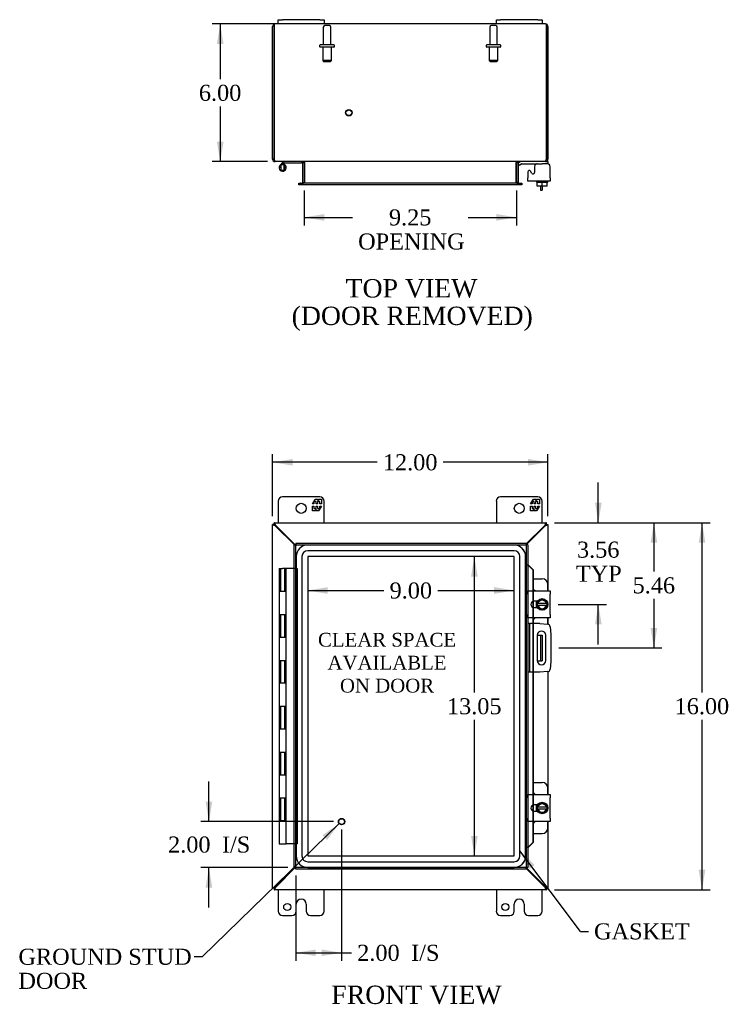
# Model space of a CAD drawing. Header units: inches. Extents: x 5 to 118, y 3 to 78.
# Tile 3 of 6: x 22 to 53, y 26 to 69. Entities that reach past the tile are written whole.
import ezdxf
from ezdxf.enums import TextEntityAlignment as Align
from ezdxf.lldxf.tags import DXFTag

# ---------------------------------------------------------------- set-up
doc = ezdxf.new("R2010")
doc.units = ezdxf.units.IN
doc.header["$MEASUREMENT"] = 0
for name, color, linetype in [('COM40153-1', 7, 'CONTINUOUS'), ('COM40153-2', 7, 'CONTINUOUS'), ('COM42667', 7, 'CONTINUOUS'), ('COM42780', 7, 'CONTINUOUS'), ('COM48423', 7, 'CONTINUOUS'), ('COM70219', 7, 'CONTINUOUS'), ('COM71780-2', 7, 'CONTINUOUS'), ('DEFAULT', 7, 'CONTINUOUS'), ('FET07710', 7, 'CONTINUOUS'), ('HNG10610-12B', 7, 'CONTINUOUS'), ('HNG10620-12C', 7, 'CONTINUOUS'), ('HNG10620-12P', 7, 'CONTINUOUS'), ('SCC19011', 7, 'CONTINUOUS'), ('SPR20265', 7, 'CONTINUOUS'), ('STD21878', 7, 'CONTINUOUS'), ('STD26094', 7, 'CONTINUOUS'), ('WAF25035', 7, 'CONTINUOUS')]:
    doc.layers.add(name, color=color, linetype=linetype)
doc.styles.add('SEACAD_TIMES_NEW_ROMAN', font='times.ttf')
tags = doc.linetypes.add('HIDDEN2', pattern=[0.1875, 0.125, -0.0625]).pattern_tags.tags
tags[6:7] = [DXFTag(74, 4), DXFTag(75, 0), DXFTag(340, '0'), DXFTag(46, 0.0), DXFTag(50, 0.0), DXFTag(44, 0.0), DXFTag(45, 0.0)]
tags[4:5] = [DXFTag(74, 4), DXFTag(75, 0), DXFTag(340, '0'), DXFTag(46, 0.0), DXFTag(50, 0.0), DXFTag(44, 0.0), DXFTag(45, 0.0)]

# ---------------------------------------------------------------- blocks, each defined once
blk = doc.blocks.new('SEANNOT_GROUP1')
at = {"layer": 'DEFAULT', "linetype": 'Continuous'}
blk.add_hatch(color=136, dxfattribs=at).paths.add_polyline_path([(35.647, 33.295), (36.172, 34.01), (35.444, 33.504)])
at = {"layer": 'DEFAULT', "color": 136, "linetype": 'Continuous'}
blk.add_line((30.209, 28.208), (29.859, 28.208), dxfattribs=at)
blk.add_lwpolyline([(30.209, 28.208), (36.172, 34.01)], dxfattribs=at)
at = {"layer": 'DEFAULT', "color": 136, "linetype": 'Continuous', "style": 'SEACAD_TIMES_NEW_ROMAN'}
for s, p in [('GROUND STUD', (22.199, 28.558)), ('DOOR', (22.199, 27.508))]:
    blk.add_text(s, height=0.7, dxfattribs=at).set_placement(p, align=Align.TOP_LEFT)
blk = doc.blocks.new('SEANNOT_GROUP3')
at = {"layer": 'DEFAULT', "linetype": 'Continuous'}
blk.add_hatch(color=136, dxfattribs=at).paths.add_polyline_path([(44.691, 32.208), (44.049, 32.82), (44.458, 32.033)])
at = {"layer": 'DEFAULT', "color": 136, "linetype": 'Continuous'}
blk.add_line((46.684, 29.314), (47.034, 29.314), dxfattribs=at)
blk.add_lwpolyline([(46.684, 29.314), (44.049, 32.82)], dxfattribs=at)
at = {"layer": 'DEFAULT', "color": 136, "linetype": 'Continuous', "style": 'SEACAD_TIMES_NEW_ROMAN'}
blk.add_text('GASKET', height=0.7, dxfattribs=at).set_placement((47.279, 29.664), align=Align.TOP_LEFT)
blk = doc.blocks.new('GDIMGGROUP')
at = {"layer": 'DEFAULT', "linetype": 'Continuous'}
for points in [[(34.148, 49.906), (33.273, 49.76), (34.148, 49.615)], [(44.398, 49.906), (44.398, 49.615), (45.273, 49.76)]]:
    blk.add_hatch(color=136, dxfattribs=at).paths.add_polyline_path(points)
at = {"layer": 'DEFAULT', "color": 136, "linetype": 'Continuous'}
for p, q in [((33.273, 47.406), (33.273, 50.11)), ((45.273, 47.406), (45.273, 50.11)), ((37.834, 49.76), (33.273, 49.76)), ((45.273, 49.76), (40.712, 49.76))]:
    blk.add_line(p, q, dxfattribs=at)
at = {"layer": 'DEFAULT', "color": 136, "linetype": 'Continuous', "style": 'SEACAD_TIMES_NEW_ROMAN'}
blk.add_text('12.00', height=0.7, dxfattribs=at).set_placement((38.079, 50.11), align=Align.TOP_LEFT)
blk = doc.blocks.new('GDIMGGROUP1')
at = {"layer": 'DEFAULT', "linetype": 'Continuous'}
for points in [[(52.131, 46.253), (51.985, 47.128), (51.839, 46.253)], [(52.131, 32.003), (51.839, 32.003), (51.985, 31.128)]]:
    blk.add_hatch(color=136, dxfattribs=at).paths.add_polyline_path(points)
at = {"layer": 'DEFAULT', "color": 136, "linetype": 'Continuous'}
for p, q in [((45.551, 47.128), (52.335, 47.128)), ((51.985, 39.723), (51.985, 47.128)), ((51.985, 31.128), (51.985, 38.533)), ((45.551, 31.128), (52.335, 31.128))]:
    blk.add_line(p, q, dxfattribs=at)
at = {"layer": 'DEFAULT', "color": 136, "linetype": 'Continuous', "style": 'SEACAD_TIMES_NEW_ROMAN'}
blk.add_text('16.00', height=0.7, dxfattribs=at).set_placement((50.791, 39.478), align=Align.TOP_LEFT)
blk = doc.blocks.new('GDIMGGROUP4')
at = {"layer": 'DEFAULT', "linetype": 'Continuous'}
for points in [[(30.846, 67.99), (31.137, 67.99), (30.991, 68.865)], [(30.846, 63.74), (30.991, 62.865), (31.137, 63.74)]]:
    blk.add_hatch(color=136, dxfattribs=at).paths.add_polyline_path(points)
at = {"layer": 'DEFAULT', "color": 136, "linetype": 'Continuous'}
for p, q in [((34.173, 68.865), (30.641, 68.865)), ((30.991, 68.865), (30.991, 66.46)), ((30.991, 65.27), (30.991, 62.865)), ((33.057, 62.865), (30.641, 62.865))]:
    blk.add_line(p, q, dxfattribs=at)
at = {"layer": 'DEFAULT', "color": 136, "linetype": 'Continuous', "style": 'SEACAD_TIMES_NEW_ROMAN'}
blk.add_text('6.00', height=0.7, dxfattribs=at).set_placement((30.062, 66.215), align=Align.TOP_LEFT)
blk = doc.blocks.new('GDIMGGROUP6')
at = {"layer": 'DEFAULT', "linetype": 'Continuous'}
for points in [[(30.354, 34.973), (30.5, 34.098), (30.646, 34.973)], [(30.354, 31.223), (30.646, 31.223), (30.5, 32.098)]]:
    blk.add_hatch(color=136, dxfattribs=at).paths.add_polyline_path(points)
at = {"layer": 'DEFAULT', "color": 136, "linetype": 'Continuous'}
for p, q in [((30.5, 34.098), (30.5, 35.848)), ((35.932, 34.098), (30.15, 34.098)), ((33.932, 32.098), (30.15, 32.098)), ((30.5, 30.348), (30.5, 32.098))]:
    blk.add_line(p, q, dxfattribs=at)
at = {"layer": 'DEFAULT', "color": 136, "linetype": 'Continuous', "style": 'SEACAD_TIMES_NEW_ROMAN'}
for s, p in [('I/S', (31.068, 33.448)), ('2.00', (28.72, 33.448))]:
    blk.add_text(s, height=0.7, dxfattribs=at).set_placement(p, align=Align.TOP_LEFT)
blk = doc.blocks.new('GDIMGGROUP7')
at = {"layer": 'DEFAULT', "linetype": 'Continuous'}
for points in [[(35.157, 28.235), (35.157, 28.526), (34.282, 28.38)], [(35.407, 28.235), (36.282, 28.38), (35.407, 28.526)]]:
    blk.add_hatch(color=136, dxfattribs=at).paths.add_polyline_path(points)
at = {"layer": 'DEFAULT', "color": 136, "linetype": 'Continuous'}
for p, q in [((36.282, 33.748), (36.282, 28.03)), ((34.282, 31.748), (34.282, 28.03)), ((34.282, 28.38), (36.716, 28.38))]:
    blk.add_line(p, q, dxfattribs=at)
at = {"layer": 'DEFAULT', "color": 136, "linetype": 'Continuous', "style": 'SEACAD_TIMES_NEW_ROMAN'}
for s, p in [('I/S', (39.309, 28.73)), ('2.00', (36.961, 28.73))]:
    blk.add_text(s, height=0.7, dxfattribs=at).set_placement(p, align=Align.TOP_LEFT)
blk = doc.blocks.new('GDIMGGROUP19')
at = {"layer": 'DEFAULT', "linetype": 'Continuous'}
for points in [[(35.523, 60.289), (35.523, 60.58), (34.648, 60.435)], [(43.023, 60.289), (43.898, 60.435), (43.023, 60.58)]]:
    blk.add_hatch(color=136, dxfattribs=at).paths.add_polyline_path(points)
at = {"layer": 'DEFAULT', "color": 136, "linetype": 'Continuous'}
for p, q in [((34.648, 61.61), (34.648, 60.085)), ((43.898, 61.61), (43.898, 60.085)), ((34.648, 60.435), (36.755, 60.435)), ((41.79, 60.435), (43.898, 60.435))]:
    blk.add_line(p, q, dxfattribs=at)
at = {"layer": 'DEFAULT', "color": 136, "linetype": 'Continuous', "style": 'SEACAD_TIMES_NEW_ROMAN'}
for s, p in [('9.25', (38.344, 60.785)), ('OPENING', (37, 59.735))]:
    blk.add_text(s, height=0.7, dxfattribs=at).set_placement(p, align=Align.TOP_LEFT)
blk = doc.blocks.new('GDIMGGROUP21')
at = {"layer": 'DEFAULT', "linetype": 'Continuous'}
for points in [[(47.612, 48.003), (47.32, 48.003), (47.466, 47.128)], [(47.612, 42.691), (47.466, 43.566), (47.32, 42.691)]]:
    blk.add_hatch(color=136, dxfattribs=at).paths.add_polyline_path(points)
at = {"layer": 'DEFAULT', "color": 136, "linetype": 'Continuous'}
for p, q in [((47.466, 47.128), (47.466, 48.878)), ((45.551, 47.128), (47.816, 47.128)), ((45.719, 43.566), (47.816, 43.566)), ((47.466, 41.816), (47.466, 43.566))]:
    blk.add_line(p, q, dxfattribs=at)
at = {"layer": 'DEFAULT', "color": 136, "linetype": 'Continuous', "style": 'SEACAD_TIMES_NEW_ROMAN'}
for s, p in [('3.56', (46.537, 46.303)), ('TYP', (46.488, 45.253))]:
    blk.add_text(s, height=0.7, dxfattribs=at).set_placement(p, align=Align.TOP_LEFT)
blk = doc.blocks.new('GDIMGGROUP22')
at = {"layer": 'DEFAULT', "linetype": 'Continuous'}
for points in [[(50.034, 46.253), (49.888, 47.128), (49.742, 46.253)], [(50.034, 42.543), (49.742, 42.543), (49.888, 41.668)]]:
    blk.add_hatch(color=136, dxfattribs=at).paths.add_polyline_path(points)
at = {"layer": 'DEFAULT', "color": 136, "linetype": 'Continuous'}
for p, q in [((45.551, 47.128), (50.238, 47.128)), ((49.888, 47.128), (49.888, 44.993)), ((49.888, 43.803), (49.888, 41.668)), ((45.748, 41.668), (50.238, 41.668))]:
    blk.add_line(p, q, dxfattribs=at)
at = {"layer": 'DEFAULT', "color": 136, "linetype": 'Continuous', "style": 'SEACAD_TIMES_NEW_ROMAN'}
blk.add_text('5.46', height=0.7, dxfattribs=at).set_placement((48.959, 44.748), align=Align.TOP_LEFT)
blk = doc.blocks.new('GDIMGGROUP24')
at = {"layer": 'DEFAULT', "linetype": 'Continuous'}
for points in [[(35.677, 44.318), (34.802, 44.172), (35.677, 44.026)], [(42.925, 44.318), (42.925, 44.026), (43.8, 44.172)]]:
    blk.add_hatch(color=136, dxfattribs=at).paths.add_polyline_path(points)
at = {"layer": 'DEFAULT', "color": 136, "linetype": 'Continuous'}
for p, q in [((34.802, 44.172), (38.127, 44.172)), ((40.475, 44.172), (43.8, 44.172))]:
    blk.add_line(p, q, dxfattribs=at)
at = {"layer": 'DEFAULT', "color": 136, "linetype": 'Continuous', "style": 'SEACAD_TIMES_NEW_ROMAN'}
blk.add_text('9.00', height=0.7, dxfattribs=at).set_placement((38.372, 44.522), align=Align.TOP_LEFT)
blk = doc.blocks.new('GDIMGGROUP25')
at = {"layer": 'DEFAULT', "linetype": 'Continuous'}
for points in [[(42.211, 44.78), (42.065, 45.655), (41.919, 44.78)], [(42.211, 33.476), (41.919, 33.476), (42.065, 32.601)]]:
    blk.add_hatch(color=136, dxfattribs=at).paths.add_polyline_path(points)
at = {"layer": 'DEFAULT', "color": 136, "linetype": 'Continuous'}
for p, q in [((42.065, 39.723), (42.065, 45.655)), ((42.065, 32.601), (42.065, 38.533))]:
    blk.add_line(p, q, dxfattribs=at)
at = {"layer": 'DEFAULT', "color": 136, "linetype": 'Continuous', "style": 'SEACAD_TIMES_NEW_ROMAN'}
blk.add_text('13.05', height=0.7, dxfattribs=at).set_placement((40.871, 39.478), align=Align.TOP_LEFT)

msp = doc.modelspace()

# ---------------------------------------------------------------- linework, layer by layer
at = {"layer": 'COM40153-1', "color": 7, "linetype": 'Continuous'}
for p, q in [((44.951, 61.793), (44.951, 61.615)), ((44.951, 61.615), (45.023, 61.615)), ((45.023, 61.793), (45.023, 61.615)), ((44.805, 42.231), (44.915, 42.231)), ((44.915, 42.231), (44.951, 42.231)), ((44.951, 42.231), (45.023, 42.231)), ((44.951, 42.231), (44.951, 41.106)), ((45.023, 42.231), (45.023, 41.106)), ((44.805, 41.106), (44.915, 41.106)), ((44.951, 41.106), (44.915, 41.106)), ((44.951, 41.106), (45.023, 41.106))]:
    msp.add_line(p, q, dxfattribs=at)
at = {"layer": 'COM40153-2', "color": 7, "linetype": 'Continuous'}
for p, q in [((44.47, 42.731), (44.398, 42.731)), ((44.47, 42.731), (44.47, 40.606)), ((44.47, 42.731), (44.506, 42.731)), ((44.921, 42.731), (44.506, 42.731)), ((44.921, 42.731), (45.255, 42.701)), ((45.369, 42.588), (45.398, 42.254)), ((44.804, 42.218), (44.804, 41.118)), ((45.179, 41.118), (45.179, 42.218)), ((45.398, 42.254), (45.398, 41.083)), ((45.398, 41.083), (45.369, 40.748)), ((44.47, 40.606), (44.398, 40.606)), ((44.506, 40.606), (44.47, 40.606)), ((44.921, 40.606), (44.506, 40.606)), ((45.255, 40.635), (44.921, 40.606))]:
    msp.add_line(p, q, dxfattribs=at)
for centre, radius, start, end in [((45.244, 42.577), 0.125, 5, 85), ((44.992, 42.218), 0.188, 0, 180), ((44.992, 41.118), 0.188, 180, 0), ((45.244, 40.759), 0.125, 275, 355)]:
    msp.add_arc(centre, radius, start, end, dxfattribs=at)
at = {"layer": 'COM42667', "color": 7, "linetype": 'Continuous'}
for p, q in [((44.399, 62.418), (44.399, 62.162)), ((44.572, 62.353), (44.509, 62.45)), ((44.683, 62.645), (44.683, 62.385)), ((45.369, 62.162), (45.369, 62.645)), ((44.399, 62.019), (44.399, 62.162)), ((45.369, 62.019), (44.399, 62.019)), ((45.369, 62.162), (45.369, 62.019)), ((44.399, 44.012), (44.399, 44.155)), ((44.399, 44.155), (45.369, 44.155)), ((44.399, 44.012), (44.399, 43.12)), ((45.369, 44.155), (45.369, 44.012)), ((45.369, 43.12), (45.369, 44.012)), ((44.813, 43.707), (44.673, 43.707)), ((44.673, 43.426), (44.813, 43.426)), ((44.399, 42.977), (44.399, 43.12)), ((45.369, 42.977), (44.399, 42.977)), ((45.369, 43.12), (45.369, 42.977)), ((44.399, 35.136), (44.399, 35.279)), ((44.399, 35.279), (45.369, 35.279)), ((45.369, 35.279), (45.369, 35.136)), ((44.399, 35.136), (44.399, 34.244)), ((44.813, 34.831), (44.673, 34.831)), ((45.369, 34.244), (45.369, 35.136)), ((44.673, 34.55), (44.813, 34.55)), ((44.399, 34.101), (44.399, 34.244)), ((45.369, 34.101), (44.399, 34.101)), ((45.369, 34.244), (45.369, 34.101))]:
    msp.add_line(p, q, dxfattribs=at)
for centre, radius, start, end in [((44.808, 62.645), 0.125, 90, 180), ((45.244, 62.645), 0.125, 0, 90), ((44.459, 62.418), 0.06, 32.8455, 180), ((44.623, 62.385), 0.06, 212.8455, 0), ((44.673, 43.566), 0.141, 90, 270), ((44.673, 34.69), 0.141, 90, 270)]:
    msp.add_arc(centre, radius, start, end, dxfattribs=at)
at = {"layer": 'COM42780', "color": 7, "linetype": 'Continuous'}
for p, q in [((43.97, 62.773), (44.02, 62.823)), ((43.97, 62.773), (44.037, 62.705)), ((44.037, 62.705), (44.088, 62.756)), ((44.121, 62.77), (45.02, 62.77)), ((45.27, 62.77), (45.02, 62.77)), ((45.165, 62.865), (45.27, 62.865)), ((45.27, 62.865), (45.27, 62.77)), ((45.27, 62.767), (45.27, 62.77)), ((44.623, 44.681), (45.02, 44.681)), ((45.27, 44.155), (45.27, 44.431)), ((44.77, 43.635), (44.77, 43.707)), ((44.77, 43.426), (44.77, 43.497)), ((45.27, 42.701), (45.27, 42.977)), ((44.623, 35.805), (45.02, 35.805)), ((45.27, 35.279), (45.27, 35.555)), ((44.77, 34.759), (44.77, 34.831)), ((44.77, 34.55), (44.77, 34.621)), ((45.27, 33.825), (45.27, 34.101)), ((44.623, 33.575), (45.02, 33.575))]:
    msp.add_line(p, q, dxfattribs=at)
for centre, radius, start, end in [((44.121, 62.722), 0.143, 90, 135), ((44.121, 62.722), 0.048, 90, 135), ((45.02, 44.431), 0.25, 0, 90), ((44.52, 43.994), 0.25, 39.9324, 65.6695), ((44.52, 43.138), 0.25, 294.3305, 320.0676), ((45.02, 35.555), 0.25, 0, 90), ((44.52, 35.118), 0.25, 39.9324, 65.6695), ((44.52, 34.262), 0.25, 294.3305, 320.0676), ((45.02, 33.825), 0.25, 270, 0)]:
    msp.add_arc(centre, radius, start, end, dxfattribs=at)
msp.add_open_spline([(44.767, 62.762), (44.766, 62.764), (44.766, 62.765), (44.764, 62.769), (44.763, 62.77), (44.761, 62.77)], degree=3, knots=[0.6179659, 0.6179659, 0.6179659, 0.6179659, 0.75, 0.75, 1, 1, 1, 1], dxfattribs=at)
at = {"layer": 'COM48423', "color": 7, "linetype": 'Continuous'}
for p, q in [((33.273, 62.973), (33.273, 68.757)), ((33.345, 68.757), (33.345, 68.859)), ((33.345, 68.859), (33.345, 68.757)), ((33.345, 68.757), (33.345, 62.973)), ((33.345, 62.973), (33.345, 68.757)), ((33.523, 68.865), (33.381, 68.865)), ((43.023, 68.865), (35.523, 68.865)), ((45.165, 68.865), (45.023, 68.865)), ((45.201, 68.757), (45.201, 68.859)), ((45.201, 68.859), (45.201, 68.757)), ((45.201, 62.973), (45.201, 68.757)), ((45.201, 68.757), (45.201, 62.973)), ((45.273, 68.757), (45.273, 62.973)), ((33.345, 62.973), (33.273, 62.973)), ((33.381, 62.889), (33.381, 62.865)), ((33.405, 62.865), (33.381, 62.865)), ((45.139, 62.865), (33.407, 62.865)), ((34.576, 62.829), (34.576, 61.96)), ((34.576, 62.829), (34.648, 62.829)), ((34.648, 62.829), (34.648, 61.96)), ((34.661, 62.829), (34.661, 61.96)), ((43.885, 61.96), (43.885, 62.829)), ((43.97, 62.829), (43.898, 62.829)), ((43.898, 62.829), (43.898, 61.96)), ((43.97, 62.829), (43.97, 61.96)), ((45.165, 62.865), (45.141, 62.865)), ((45.165, 62.889), (45.165, 62.865)), ((45.201, 62.973), (45.273, 62.973)), ((34.418, 61.852), (34.418, 61.924)), ((34.418, 61.924), (34.494, 61.924)), ((34.494, 61.852), (34.418, 61.852)), ((34.502, 61.924), (34.494, 61.924)), ((34.502, 61.852), (34.494, 61.852)), ((34.502, 61.924), (34.547, 61.924)), ((34.502, 61.924), (34.502, 61.852)), ((34.547, 61.852), (34.502, 61.852)), ((43.999, 61.924), (34.547, 61.924)), ((43.999, 61.852), (34.547, 61.852)), ((34.576, 61.96), (34.648, 61.96)), ((43.97, 61.96), (43.898, 61.96)), ((43.999, 61.924), (44.044, 61.924)), ((44.044, 61.852), (43.999, 61.852)), ((44.044, 61.924), (44.052, 61.924)), ((44.044, 61.852), (44.044, 61.924)), ((44.044, 61.852), (44.052, 61.852)), ((44.052, 61.924), (44.128, 61.924)), ((44.128, 61.852), (44.052, 61.852)), ((44.128, 61.924), (44.128, 61.852)), ((33.345, 47.056), (33.273, 47.056)), ((33.273, 31.2), (33.273, 47.056)), ((33.345, 47.128), (45.201, 47.128)), ((33.345, 47.056), (33.345, 47.128)), ((33.345, 47.056), (33.381, 47.02)), ((33.345, 47.056), (33.381, 47.02)), ((33.405, 46.978), (33.381, 46.994)), ((34.225, 46.158), (33.405, 46.978)), ((33.423, 46.996), (33.407, 47.02)), ((34.261, 46.158), (33.423, 46.996)), ((45.123, 46.996), (44.326, 46.199)), ((45.141, 46.978), (44.326, 46.163)), ((45.139, 47.02), (45.123, 46.996)), ((45.165, 46.994), (45.141, 46.978)), ((45.201, 47.056), (45.165, 47.02)), ((45.201, 47.056), (45.165, 47.02)), ((45.201, 47.056), (45.201, 47.128)), ((45.201, 47.056), (45.273, 47.056)), ((45.273, 47.056), (45.273, 44.155)), ((45.273, 42.977), (45.273, 42.698)), ((45.273, 40.638), (45.273, 35.279)), ((45.273, 34.101), (45.273, 31.2)), ((33.405, 31.278), (34.225, 32.098)), ((33.423, 31.26), (34.261, 32.098)), ((44.326, 32.093), (45.141, 31.278)), ((44.326, 32.057), (45.123, 31.26)), ((33.345, 31.2), (33.273, 31.2)), ((33.345, 31.2), (33.381, 31.236)), ((33.345, 31.2), (33.381, 31.236)), ((33.345, 31.2), (33.345, 31.128)), ((45.201, 31.128), (33.345, 31.128)), ((33.381, 31.262), (33.405, 31.278)), ((33.407, 31.236), (33.423, 31.26)), ((45.123, 31.26), (45.139, 31.236)), ((45.141, 31.278), (45.165, 31.262)), ((45.201, 31.2), (45.165, 31.236)), ((45.201, 31.2), (45.165, 31.236)), ((45.201, 31.2), (45.273, 31.2)), ((45.201, 31.2), (45.201, 31.128))]:
    msp.add_line(p, q, dxfattribs=at)
for centre, radius, start, end in [((33.381, 68.757), 0.108, 109.4712, 180), ((33.381, 68.757), 0.108, 90, 109.4712), ((45.165, 68.757), 0.108, 70.5288, 90), ((45.165, 68.757), 0.108, 0, 70.5288), ((33.381, 62.973), 0.108, 180, 270), ((33.381, 62.973), 0.036, 180, 218.7233), ((34.54, 62.829), 0.036, 0, 90), ((34.54, 62.829), 0.108, 0, 10.3965), ((44.006, 62.829), 0.108, 169.6031, 180), ((44.006, 62.829), 0.036, 90, 180), ((45.165, 62.973), 0.108, 270, 0), ((45.165, 62.973), 0.036, 321.2767, 0), ((34.54, 61.96), 0.036, 270, 0), ((34.54, 61.96), 0.108, 349.6015, 0), ((44.006, 61.96), 0.108, 180, 190.3994), ((44.006, 61.96), 0.036, 180, 270)]:
    msp.add_arc(centre, radius, start, end, dxfattribs=at)
for centre, start_param, end_param in [((33.381, 68.757), 3.141593, 3.48143), ((45.165, 68.757), 2.801756, 3.141593)]:
    msp.add_ellipse(centre, major_axis=(0, -0.108), ratio=0.997813, start_param=start_param, end_param=end_param, dxfattribs=at)
for points, knots in [([(33.407, 62.865), (33.402, 62.865), (33.396, 62.868), (33.386, 62.878), (33.381, 62.886), (33.371, 62.906), (33.366, 62.918), (33.355, 62.945), (33.35, 62.959), (33.345, 62.973)], [0, 0, 0, 0, 0.25, 0.25, 0.5, 0.5, 0.75, 0.75, 1, 1, 1, 1]), ([(34.661, 62.829), (34.661, 62.831), (34.661, 62.832), (34.659, 62.836), (34.658, 62.838), (34.654, 62.842), (34.65, 62.845), (34.642, 62.85), (34.638, 62.852), (34.629, 62.855), (34.624, 62.857), (34.609, 62.86), (34.599, 62.862), (34.579, 62.864), (34.568, 62.865), (34.558, 62.865)], [0, 0, 0, 0, 0.0625, 0.0625, 0.125, 0.125, 0.25, 0.25, 0.375, 0.375, 0.5, 0.5, 0.75, 0.75, 1, 1, 1, 1]), ([(43.988, 62.865), (43.978, 62.865), (43.967, 62.864), (43.947, 62.862), (43.937, 62.86), (43.922, 62.857), (43.917, 62.855), (43.908, 62.852), (43.904, 62.85), (43.895, 62.845), (43.892, 62.842), (43.888, 62.838), (43.887, 62.836), (43.885, 62.832), (43.885, 62.831), (43.885, 62.829)], [0, 0, 0, 0, 0.25, 0.25, 0.5, 0.5, 0.625, 0.625, 0.75, 0.75, 0.875, 0.875, 0.9375, 0.9375, 1, 1, 1, 1]), ([(45.201, 62.973), (45.196, 62.959), (45.191, 62.945), (45.18, 62.918), (45.175, 62.906), (45.165, 62.886), (45.16, 62.878), (45.149, 62.868), (45.144, 62.865), (45.139, 62.865)], [0, 0, 0, 0, 0.25, 0.25, 0.5, 0.5, 0.75, 0.75, 1, 1, 1, 1]), ([(34.558, 61.924), (34.568, 61.924), (34.579, 61.924), (34.599, 61.927), (34.609, 61.928), (34.624, 61.932), (34.629, 61.933), (34.638, 61.937), (34.642, 61.939), (34.65, 61.943), (34.654, 61.946), (34.658, 61.951), (34.659, 61.953), (34.661, 61.956), (34.661, 61.958), (34.661, 61.96)], [0, 0, 0, 0, 0.25, 0.25, 0.5, 0.5, 0.625, 0.625, 0.75, 0.75, 0.875, 0.875, 0.9375, 0.9375, 1, 1, 1, 1]), ([(43.885, 61.96), (43.885, 61.958), (43.885, 61.956), (43.887, 61.953), (43.888, 61.951), (43.892, 61.946), (43.895, 61.943), (43.904, 61.939), (43.908, 61.937), (43.917, 61.933), (43.922, 61.932), (43.937, 61.928), (43.947, 61.927), (43.967, 61.924), (43.978, 61.924), (43.988, 61.924)], [0, 0, 0, 0, 0.0625, 0.0625, 0.125, 0.125, 0.25, 0.25, 0.375, 0.375, 0.5, 0.5, 0.75, 0.75, 1, 1, 1, 1]), ([(33.381, 46.994), (33.367, 46.999), (33.353, 47.005), (33.327, 47.015), (33.315, 47.02), (33.295, 47.03), (33.287, 47.035), (33.276, 47.046), (33.273, 47.051), (33.273, 47.056)], [0, 0, 0, 0, 0.25, 0.25, 0.5, 0.5, 0.75, 0.75, 1, 1, 1, 1]), ([(33.407, 47.02), (33.402, 47.034), (33.396, 47.048), (33.386, 47.074), (33.381, 47.086), (33.371, 47.106), (33.366, 47.114), (33.355, 47.125), (33.35, 47.128), (33.345, 47.128)], [0, 0, 0, 0, 0.25, 0.25, 0.5, 0.5, 0.75, 0.75, 1, 1, 1, 1]), ([(33.407, 47.02), (33.396, 47.029), (33.386, 47.039), (33.366, 47.052), (33.355, 47.056), (33.345, 47.056)], [0, 0, 0, 0, 0.5, 0.5, 1, 1, 1, 1]), ([(33.381, 46.994), (33.376, 46.999), (33.372, 47.005), (33.363, 47.015), (33.359, 47.02), (33.352, 47.03), (33.35, 47.035), (33.346, 47.046), (33.345, 47.051), (33.345, 47.056)], [0, 0, 0, 0, 0.25, 0.25, 0.5, 0.5, 0.75, 0.75, 1, 1, 1, 1]), ([(45.201, 47.128), (45.196, 47.128), (45.191, 47.125), (45.18, 47.114), (45.175, 47.106), (45.165, 47.086), (45.16, 47.074), (45.149, 47.048), (45.144, 47.034), (45.139, 47.02)], [0, 0, 0, 0, 0.25, 0.25, 0.5, 0.5, 0.75, 0.75, 1, 1, 1, 1]), ([(45.201, 47.056), (45.191, 47.056), (45.18, 47.052), (45.16, 47.039), (45.149, 47.029), (45.139, 47.02)], [0, 0, 0, 0, 0.5, 0.5, 1, 1, 1, 1]), ([(45.201, 47.056), (45.201, 47.051), (45.2, 47.046), (45.196, 47.035), (45.194, 47.03), (45.187, 47.02), (45.183, 47.015), (45.174, 47.005), (45.17, 46.999), (45.165, 46.994)], [0, 0, 0, 0, 0.25, 0.25, 0.5, 0.5, 0.75, 0.75, 1, 1, 1, 1]), ([(45.273, 47.056), (45.273, 47.051), (45.27, 47.046), (45.259, 47.035), (45.251, 47.03), (45.231, 47.02), (45.219, 47.015), (45.193, 47.005), (45.179, 46.999), (45.165, 46.994)], [0, 0, 0, 0, 0.25, 0.25, 0.5, 0.5, 0.75, 0.75, 1, 1, 1, 1]), ([(33.273, 31.2), (33.273, 31.205), (33.276, 31.21), (33.287, 31.221), (33.295, 31.226), (33.315, 31.236), (33.327, 31.241), (33.353, 31.252), (33.367, 31.257), (33.381, 31.262)], [0, 0, 0, 0, 0.25, 0.25, 0.5, 0.5, 0.75, 0.75, 1, 1, 1, 1]), ([(33.345, 31.2), (33.345, 31.205), (33.346, 31.21), (33.35, 31.221), (33.352, 31.226), (33.359, 31.236), (33.363, 31.241), (33.372, 31.252), (33.376, 31.257), (33.381, 31.262)], [0, 0, 0, 0, 0.25, 0.25, 0.5, 0.5, 0.75, 0.75, 1, 1, 1, 1]), ([(33.345, 31.128), (33.35, 31.128), (33.355, 31.131), (33.366, 31.142), (33.371, 31.15), (33.381, 31.17), (33.386, 31.182), (33.396, 31.208), (33.402, 31.222), (33.407, 31.236)], [0, 0, 0, 0, 0.25, 0.25, 0.5, 0.5, 0.75, 0.75, 1, 1, 1, 1]), ([(33.345, 31.2), (33.355, 31.2), (33.366, 31.204), (33.386, 31.217), (33.396, 31.227), (33.407, 31.236)], [0, 0, 0, 0, 0.5, 0.5, 1, 1, 1, 1]), ([(45.139, 31.236), (45.144, 31.222), (45.149, 31.208), (45.16, 31.182), (45.165, 31.17), (45.175, 31.15), (45.18, 31.142), (45.191, 31.131), (45.196, 31.128), (45.201, 31.128)], [0, 0, 0, 0, 0.25, 0.25, 0.5, 0.5, 0.75, 0.75, 1, 1, 1, 1]), ([(45.139, 31.236), (45.149, 31.227), (45.16, 31.217), (45.18, 31.204), (45.191, 31.2), (45.201, 31.2)], [0, 0, 0, 0, 0.5, 0.5, 1, 1, 1, 1]), ([(45.165, 31.262), (45.17, 31.257), (45.174, 31.252), (45.183, 31.241), (45.187, 31.236), (45.194, 31.226), (45.196, 31.221), (45.2, 31.21), (45.201, 31.205), (45.201, 31.2)], [0, 0, 0, 0, 0.25, 0.25, 0.5, 0.5, 0.75, 0.75, 1, 1, 1, 1]), ([(45.165, 31.262), (45.179, 31.257), (45.193, 31.252), (45.219, 31.241), (45.231, 31.236), (45.251, 31.226), (45.259, 31.221), (45.27, 31.21), (45.273, 31.205), (45.273, 31.2)], [0, 0, 0, 0, 0.25, 0.25, 0.5, 0.5, 0.75, 0.75, 1, 1, 1, 1])]:
    msp.add_open_spline(points, degree=3, knots=knots, dxfattribs=at)
at = {"layer": 'COM70219', "color": 7, "linetype": 'HIDDEN2'}
for p, q in [((43.799, 46.154), (34.803, 46.154)), ((43.799, 46.153), (34.803, 46.153)), ((34.303, 45.654), (34.303, 32.602)), ((34.304, 45.654), (34.304, 32.602)), ((34.553, 45.654), (34.553, 32.602)), ((34.802, 45.654), (34.802, 32.602)), ((43.799, 45.904), (34.803, 45.904)), ((43.799, 45.655), (34.803, 45.655)), ((34.803, 45.654), (34.803, 32.602)), ((43.799, 45.654), (34.803, 45.654)), ((43.799, 32.602), (43.799, 45.654)), ((43.8, 32.602), (43.8, 45.654)), ((44.049, 32.602), (44.049, 45.654)), ((44.298, 32.602), (44.298, 45.654)), ((44.299, 32.602), (44.299, 45.654)), ((34.803, 32.602), (43.799, 32.602)), ((34.803, 32.601), (43.799, 32.601)), ((34.803, 32.352), (43.799, 32.352)), ((34.803, 32.103), (43.799, 32.103)), ((34.803, 32.102), (43.799, 32.102))]:
    msp.add_line(p, q, dxfattribs=at)
for centre, radius, start, end in [((34.803, 45.654), 0.5, 90, 180), ((34.803, 45.654), 0.499, 90, 180), ((43.799, 45.654), 0.5, 0, 90), ((43.799, 45.654), 0.499, 0, 90), ((34.803, 45.654), 0.25, 90, 180), ((34.803, 45.654), 0.001, 90, 180), ((43.799, 45.654), 0.25, 0, 90), ((43.799, 45.654), 0.001, 0, 90), ((34.803, 32.602), 0.5, 180, 270), ((34.803, 32.602), 0.499, 180, 270), ((34.803, 32.602), 0.25, 180, 270), ((34.803, 32.602), 0.001, 180, 270), ((43.799, 32.602), 0.5, 270, 0), ((43.799, 32.602), 0.001, 270, 0), ((43.799, 32.602), 0.25, 270, 0), ((43.799, 32.602), 0.499, 270, 0)]:
    msp.add_arc(centre, radius, start, end, dxfattribs=at)
at = {"layer": 'COM71780-2', "color": 7, "linetype": 'Continuous'}
for p, q in [((34.21, 46.158), (34.282, 46.158)), ((34.21, 32.098), (34.21, 46.158)), ((34.282, 46.231), (34.282, 46.159)), ((34.282, 46.231), (44.326, 46.231)), ((34.282, 46.159), (34.318, 46.123)), ((34.282, 46.158), (34.318, 46.123)), ((44.326, 46.159), (44.29, 46.123)), ((44.326, 46.158), (44.29, 46.123)), ((44.326, 46.231), (44.326, 46.159)), ((44.398, 46.158), (44.326, 46.158)), ((44.398, 46.158), (44.398, 32.098)), ((44.411, 45.283), (44.398, 45.283)), ((44.432, 45.256), (44.429, 45.26)), ((44.44, 45.248), (44.61, 45.075)), ((44.44, 45.248), (44.453, 45.248)), ((44.453, 45.248), (44.623, 45.075)), ((44.61, 45.075), (44.61, 44.155)), ((44.623, 45.075), (44.61, 45.075)), ((44.623, 45.075), (44.623, 44.155)), ((44.61, 43.692), (44.61, 43.44)), ((44.623, 43.697), (44.623, 43.435)), ((44.61, 42.977), (44.61, 42.731)), ((44.623, 42.977), (44.623, 42.731)), ((44.61, 40.606), (44.61, 35.279)), ((44.623, 40.606), (44.623, 35.279)), ((44.61, 34.816), (44.61, 34.564)), ((44.623, 34.821), (44.623, 34.559)), ((44.61, 34.101), (44.61, 33.181)), ((44.623, 34.101), (44.623, 33.181)), ((44.61, 33.181), (44.44, 33.008)), ((44.623, 33.181), (44.453, 33.008)), ((44.623, 33.181), (44.61, 33.181)), ((44.398, 32.973), (44.411, 32.973)), ((44.44, 33.008), (44.453, 33.008)), ((34.21, 32.098), (34.282, 32.098)), ((34.282, 32.098), (34.318, 32.134)), ((34.282, 32.098), (34.318, 32.134)), ((34.282, 32.026), (34.282, 32.098)), ((44.326, 32.026), (34.282, 32.026)), ((44.326, 32.098), (44.29, 32.134)), ((44.326, 32.098), (44.29, 32.134)), ((44.326, 32.026), (44.326, 32.098)), ((44.398, 32.098), (44.326, 32.098))]:
    msp.add_line(p, q, dxfattribs=at)
at = {"layer": 'COM71780-2', "color": 7, "linetype": 'HIDDEN2'}
for p, q in [((34.282, 46.159), (44.326, 46.159)), ((34.282, 32.098), (34.282, 46.158)), ((44.326, 46.158), (44.326, 32.098)), ((44.398, 45.283), (44.326, 45.283)), ((44.432, 45.256), (44.432, 45.256)), ((44.61, 44.155), (44.61, 43.692)), ((44.623, 44.155), (44.623, 43.697)), ((44.61, 43.44), (44.61, 42.977)), ((44.623, 43.435), (44.623, 42.977)), ((44.61, 42.731), (44.61, 40.606)), ((44.623, 42.731), (44.623, 40.606)), ((44.61, 35.279), (44.61, 34.816)), ((44.623, 35.279), (44.623, 34.821)), ((44.61, 34.564), (44.61, 34.101)), ((44.623, 34.559), (44.623, 34.101)), ((44.398, 32.973), (44.326, 32.973)), ((44.429, 32.996), (44.432, 33)), ((44.326, 32.098), (34.282, 32.098))]:
    msp.add_line(p, q, dxfattribs=at)
for centre, start, end in [((44.838, 46.335), 245.7342, 249.3654), ((44.838, 31.921), 110.6346, 114.2658)]:
    msp.add_arc(centre, 1.153, start, end, dxfattribs=at)
at = {"layer": 'COM71780-2', "color": 7, "linetype": 'Continuous'}
for centre, radius, start, end in [((44.729, 45.517), 0.395, 216.3142, 223.0054), ((44.838, 46.335), 1.153, 249.3654, 250.458), ((44.729, 32.739), 0.395, 136.9946, 143.6858), ((44.838, 31.921), 1.153, 109.542, 110.6346)]:
    msp.add_arc(centre, radius, start, end, dxfattribs=at)
at = {"layer": 'FET07710', "color": 7, "linetype": 'Continuous'}
for p, q in [((33.523, 69.052), (33.71, 69.052)), ((33.523, 68.865), (33.523, 69.052)), ((33.71, 68.865), (33.523, 68.865)), ((35.335, 69.052), (33.71, 69.052)), ((35.335, 68.865), (33.71, 68.865)), ((35.335, 69.052), (35.523, 69.052)), ((35.523, 68.865), (35.335, 68.865)), ((35.523, 69.052), (35.523, 68.865)), ((43.023, 69.052), (43.21, 69.052)), ((43.023, 68.865), (43.023, 69.052)), ((43.21, 68.865), (43.023, 68.865)), ((44.835, 69.052), (43.21, 69.052)), ((44.835, 68.865), (43.21, 68.865)), ((44.835, 69.052), (45.023, 69.052)), ((45.023, 68.865), (44.835, 68.865)), ((45.023, 69.052), (45.023, 68.865)), ((35.335, 48.253), (33.71, 48.253)), ((35.013, 47.948), (35.135, 48.16)), ((35.135, 48.16), (35.244, 48.16)), ((35.244, 48.16), (35.244, 48.082)), ((35.244, 48.082), (35.289, 48.16)), ((35.289, 48.16), (35.398, 48.16)), ((35.398, 48.16), (35.398, 47.948)), ((44.835, 48.253), (43.21, 48.253)), ((44.513, 47.948), (44.635, 48.16)), ((44.635, 48.16), (44.744, 48.16)), ((44.744, 48.16), (44.744, 48.082)), ((44.744, 48.082), (44.789, 48.16)), ((44.789, 48.16), (44.898, 48.16)), ((44.898, 48.16), (44.898, 47.948)), ((33.523, 48.066), (33.523, 47.128)), ((35.077, 47.948), (35.013, 47.948)), ((35.013, 47.638), (35.013, 47.85)), ((35.013, 47.85), (35.077, 47.85)), ((35.122, 47.638), (35.013, 47.638)), ((35.175, 48.054), (35.077, 48.054)), ((35.077, 48.054), (35.077, 47.948)), ((35.077, 47.85), (35.077, 47.744)), ((35.077, 47.744), (35.175, 47.744)), ((35.166, 47.716), (35.122, 47.638)), ((35.166, 47.638), (35.166, 47.716)), ((35.275, 47.638), (35.166, 47.638)), ((35.175, 47.948), (35.175, 48.054)), ((35.235, 47.948), (35.175, 47.948)), ((35.175, 47.744), (35.175, 47.85)), ((35.175, 47.85), (35.235, 47.85)), ((35.333, 48.054), (35.235, 48.054)), ((35.235, 48.054), (35.235, 47.948)), ((35.235, 47.85), (35.235, 47.744)), ((35.235, 47.744), (35.333, 47.744)), ((35.398, 47.85), (35.275, 47.638)), ((35.333, 47.948), (35.333, 48.054)), ((35.398, 47.948), (35.333, 47.948)), ((35.333, 47.744), (35.333, 47.85)), ((35.333, 47.85), (35.398, 47.85)), ((35.523, 47.128), (35.523, 48.066)), ((43.023, 48.066), (43.023, 47.128)), ((44.577, 47.948), (44.513, 47.948)), ((44.513, 47.638), (44.513, 47.85)), ((44.513, 47.85), (44.577, 47.85)), ((44.622, 47.638), (44.513, 47.638)), ((44.675, 48.054), (44.577, 48.054)), ((44.577, 48.054), (44.577, 47.948)), ((44.577, 47.85), (44.577, 47.744)), ((44.577, 47.744), (44.675, 47.744)), ((44.666, 47.716), (44.622, 47.638)), ((44.666, 47.638), (44.666, 47.716)), ((44.775, 47.638), (44.666, 47.638)), ((44.675, 47.948), (44.675, 48.054)), ((44.735, 47.948), (44.675, 47.948)), ((44.675, 47.744), (44.675, 47.85)), ((44.675, 47.85), (44.735, 47.85)), ((44.833, 48.054), (44.735, 48.054)), ((44.735, 48.054), (44.735, 47.948)), ((44.735, 47.85), (44.735, 47.744)), ((44.735, 47.744), (44.833, 47.744)), ((44.898, 47.85), (44.775, 47.638)), ((44.833, 47.948), (44.833, 48.054)), ((44.898, 47.948), (44.833, 47.948)), ((44.833, 47.744), (44.833, 47.85)), ((44.833, 47.85), (44.898, 47.85)), ((45.023, 47.128), (45.023, 48.066)), ((33.523, 31.128), (33.523, 30.191)), ((35.523, 30.191), (35.523, 31.128)), ((43.023, 31.128), (43.023, 30.191)), ((45.023, 30.191), (45.023, 31.128)), ((34.304, 30.191), (34.304, 30.503)), ((34.522, 30.721), (34.523, 30.721)), ((34.741, 30.503), (34.741, 30.191)), ((43.804, 30.191), (43.804, 30.503)), ((44.022, 30.721), (44.023, 30.721)), ((44.241, 30.503), (44.241, 30.191)), ((33.71, 30.003), (34.117, 30.003)), ((34.928, 30.003), (35.335, 30.003)), ((43.21, 30.003), (43.617, 30.003)), ((44.428, 30.003), (44.835, 30.003))]:
    msp.add_line(p, q, dxfattribs=at)
for centre, radius in [((34.523, 47.753), 0.219), ((44.023, 47.753), 0.219), ((33.914, 30.378), 0.156), ((43.414, 30.378), 0.156)]:
    msp.add_circle(centre, radius, dxfattribs=at)
for centre, radius, start, end in [((33.71, 48.066), 0.188, 90, 180), ((35.335, 48.066), 0.187, 0, 90), ((43.21, 48.066), 0.188, 90, 180), ((44.835, 48.066), 0.188, 0, 90), ((34.522, 30.503), 0.218, 90, 180), ((34.523, 30.503), 0.218, 0, 90), ((44.022, 30.503), 0.218, 90, 180), ((44.023, 30.503), 0.218, 0, 90), ((33.71, 30.191), 0.188, 180, 270), ((34.117, 30.191), 0.188, 270, 0), ((34.928, 30.191), 0.188, 180, 270), ((35.335, 30.191), 0.188, 270, 0), ((43.21, 30.191), 0.188, 180, 270), ((43.617, 30.191), 0.188, 270, 0), ((44.428, 30.191), 0.188, 180, 270), ((44.835, 30.191), 0.188, 270, 0)]:
    msp.add_arc(centre, radius, start, end, dxfattribs=at)
at = {"layer": 'HNG10610-12B', "color": 7, "linetype": 'Continuous'}
for p, q in [((33.712, 62.821), (33.603, 62.712)), ((33.754, 62.779), (33.694, 62.719)), ((33.73, 62.839), (33.712, 62.821)), ((33.712, 62.821), (33.754, 62.779)), ((33.757, 62.75), (33.748, 62.719)), ((33.772, 62.796), (33.754, 62.779)), ((34.528, 62.805), (33.793, 62.805)), ((34.528, 62.865), (34.528, 62.805)), ((33.712, 44.128), (33.558, 44.128)), ((33.558, 44.128), (33.558, 43.128)), ((33.558, 43.128), (33.712, 43.128)), ((33.712, 42.128), (33.558, 42.128)), ((33.558, 42.128), (33.558, 41.128)), ((33.558, 41.128), (33.712, 41.128)), ((33.712, 40.128), (33.558, 40.128)), ((33.558, 40.128), (33.558, 39.128)), ((33.558, 39.128), (33.712, 39.128)), ((33.712, 38.128), (33.558, 38.128)), ((33.558, 38.128), (33.558, 37.128)), ((33.558, 37.128), (33.712, 37.128)), ((33.712, 36.128), (33.558, 36.128)), ((33.558, 36.128), (33.558, 35.128)), ((33.558, 35.128), (33.712, 35.128)), ((33.712, 34.128), (33.558, 34.128)), ((33.558, 34.128), (33.558, 33.128)), ((33.558, 33.128), (33.866, 33.128))]:
    msp.add_line(p, q, dxfattribs=at)
for centre, radius, start, end in [((33.712, 62.604), 0.154, 135, 72.8181), ((33.793, 62.776), 0.089, 90, 135), ((33.793, 62.776), 0.029, 90, 135)]:
    msp.add_arc(centre, radius, start, end, dxfattribs=at)
at = {"layer": 'HNG10620-12C', "color": 7, "linetype": 'Continuous'}
for p, q in [((33.558, 45.128), (33.712, 45.128)), ((33.558, 45.128), (33.558, 44.128)), ((34.21, 45.128), (33.712, 45.128)), ((33.712, 44.128), (33.558, 44.128)), ((33.866, 44.128), (33.712, 44.128)), ((33.866, 43.128), (33.866, 44.128)), ((33.558, 43.128), (33.712, 43.128)), ((33.558, 43.128), (33.558, 42.128)), ((33.712, 43.128), (33.866, 43.128)), ((33.712, 42.128), (33.558, 42.128)), ((33.866, 42.128), (33.712, 42.128)), ((33.866, 41.128), (33.866, 42.128)), ((33.558, 41.128), (33.712, 41.128)), ((33.558, 41.128), (33.558, 40.128)), ((33.712, 41.128), (33.866, 41.128)), ((33.712, 40.128), (33.558, 40.128)), ((33.866, 40.128), (33.712, 40.128)), ((33.866, 39.128), (33.866, 40.128)), ((33.558, 39.128), (33.712, 39.128)), ((33.558, 39.128), (33.558, 38.128)), ((33.712, 39.128), (33.866, 39.128)), ((33.712, 38.128), (33.558, 38.128)), ((33.866, 38.128), (33.712, 38.128)), ((33.866, 37.128), (33.866, 38.128)), ((33.558, 37.128), (33.712, 37.128)), ((33.558, 37.128), (33.558, 36.128)), ((33.712, 37.128), (33.866, 37.128)), ((33.712, 36.128), (33.558, 36.128)), ((33.866, 36.128), (33.712, 36.128)), ((33.866, 35.128), (33.866, 36.128)), ((33.558, 35.128), (33.712, 35.128)), ((33.558, 35.128), (33.558, 34.128)), ((33.712, 35.128), (33.866, 35.128)), ((33.712, 34.128), (33.558, 34.128)), ((33.866, 34.128), (33.712, 34.128)), ((33.866, 33.128), (33.866, 34.128)), ((34.21, 33.128), (33.866, 33.128))]:
    msp.add_line(p, q, dxfattribs=at)
at = {"layer": 'HNG10620-12C', "color": 7, "linetype": 'HIDDEN2'}
for p, q in [((33.618, 45.128), (33.618, 44.128)), ((33.795, 45.128), (33.795, 44.128)), ((33.806, 44.128), (33.806, 45.128)), ((33.848, 45.128), (33.848, 44.128)), ((33.866, 44.128), (33.866, 45.128)), ((34.253, 45.128), (34.21, 45.128)), ((34.282, 45.128), (34.253, 45.128)), ((34.282, 45.128), (34.342, 45.128)), ((34.342, 45.128), (34.342, 33.128)), ((33.618, 43.128), (33.618, 42.128)), ((33.795, 43.128), (33.795, 42.128)), ((33.806, 42.128), (33.806, 43.128)), ((33.848, 43.128), (33.848, 42.128)), ((33.866, 42.128), (33.866, 43.128)), ((33.618, 41.128), (33.618, 40.128)), ((33.795, 41.128), (33.795, 40.128)), ((33.806, 40.128), (33.806, 41.128)), ((33.848, 41.128), (33.848, 40.128)), ((33.866, 40.128), (33.866, 41.128)), ((33.618, 39.128), (33.618, 38.128)), ((33.795, 39.128), (33.795, 38.128)), ((33.806, 38.128), (33.806, 39.128)), ((33.848, 39.128), (33.848, 38.128)), ((33.866, 38.128), (33.866, 39.128)), ((33.618, 37.128), (33.618, 36.128)), ((33.795, 37.128), (33.795, 36.128)), ((33.806, 36.128), (33.806, 37.128)), ((33.848, 37.128), (33.848, 36.128)), ((33.866, 36.128), (33.866, 37.128)), ((33.618, 35.128), (33.618, 34.128)), ((33.795, 35.128), (33.795, 34.128)), ((33.806, 34.128), (33.806, 35.128)), ((33.848, 35.128), (33.848, 34.128)), ((33.866, 34.128), (33.866, 35.128)), ((34.253, 33.128), (34.21, 33.128)), ((34.282, 33.128), (34.253, 33.128)), ((34.282, 33.128), (34.342, 33.128))]:
    msp.add_line(p, q, dxfattribs=at)
at = {"layer": 'HNG10620-12P', "color": 7, "linetype": 'Continuous'}
for p, q in [((33.777, 62.719), (33.647, 62.719)), ((33.647, 62.489), (33.647, 62.719)), ((33.777, 62.489), (33.777, 62.719)), ((33.647, 62.489), (33.777, 62.489))]:
    msp.add_line(p, q, dxfattribs=at)
for centre, start, end in [((33.88, 62.599), 152.9006, 179.0262), ((33.544, 62.599), 0.9722, 27.1004), ((33.88, 62.608), 180.9722, 207.1006), ((33.544, 62.608), 332.9012, 359.0261)]:
    msp.add_arc(centre, 0.262, start, end, dxfattribs=at)
at = {"layer": 'SCC19011', "color": 7, "linetype": 'Continuous'}
for p, q in [((44.805, 61.793), (44.805, 61.974)), ((45.02, 61.793), (45.02, 61.974)), ((45.235, 61.793), (45.235, 61.974)), ((45.02, 61.793), (44.805, 61.793)), ((45.235, 61.793), (45.02, 61.793)), ((45.02, 43.807), (44.805, 43.675)), ((45.235, 43.675), (45.02, 43.807)), ((44.805, 43.675), (44.805, 43.6)), ((44.805, 43.6), (44.805, 43.532)), ((44.825, 43.6), (44.805, 43.6)), ((44.805, 43.532), (44.805, 43.457)), ((44.805, 43.532), (44.825, 43.532)), ((44.805, 43.457), (45.02, 43.325)), ((44.835, 43.6), (44.825, 43.6)), ((44.825, 43.532), (44.835, 43.532)), ((45.204, 43.6), (44.835, 43.6)), ((44.835, 43.532), (45.204, 43.532)), ((45.02, 43.325), (45.235, 43.457)), ((45.214, 43.6), (45.204, 43.6)), ((45.204, 43.532), (45.214, 43.532)), ((45.235, 43.6), (45.214, 43.6)), ((45.214, 43.532), (45.235, 43.532)), ((45.235, 43.6), (45.235, 43.675)), ((45.235, 43.532), (45.235, 43.6)), ((45.235, 43.457), (45.235, 43.532)), ((45.02, 34.931), (44.805, 34.799)), ((44.805, 34.799), (44.805, 34.724)), ((45.235, 34.799), (45.02, 34.931)), ((45.235, 34.724), (45.235, 34.799)), ((44.805, 34.724), (44.805, 34.656)), ((44.825, 34.724), (44.805, 34.724)), ((44.805, 34.656), (44.805, 34.581)), ((44.805, 34.656), (44.825, 34.656)), ((44.805, 34.581), (45.02, 34.449)), ((44.835, 34.724), (44.825, 34.724)), ((44.825, 34.656), (44.835, 34.656)), ((45.204, 34.724), (44.835, 34.724)), ((44.835, 34.656), (45.204, 34.656)), ((45.02, 34.449), (45.235, 34.581)), ((45.214, 34.724), (45.204, 34.724)), ((45.204, 34.656), (45.214, 34.656)), ((45.235, 34.724), (45.214, 34.724)), ((45.214, 34.656), (45.235, 34.656)), ((45.235, 34.656), (45.235, 34.724)), ((45.235, 34.581), (45.235, 34.656))]:
    msp.add_line(p, q, dxfattribs=at)
for centre, start, end in [((45.02, 43.566), 10.4474, 169.5526), ((45.02, 43.566), 190.4474, 349.5526), ((45.02, 34.69), 10.4474, 169.5526), ((45.02, 34.69), 190.4474, 349.5526)]:
    msp.add_arc(centre, 0.187, start, end, dxfattribs=at)
at = {"layer": 'SPR20265', "color": 7, "linetype": 'Continuous'}
for points, knots in [([(44.802, 43.707), (44.797, 43.7), (44.783, 43.676), (44.765, 43.628), (44.755, 43.558), (44.769, 43.481), (44.791, 43.44), (44.801, 43.425)], [0.95809266, 0.95809266, 0.95809266, 0.95809266, 0.96139846, 0.96767233, 0.97613064, 0.98702839, 0.99365093, 0.99365093, 0.99365093, 0.99365093]), ([(44.802, 34.831), (44.797, 34.824), (44.783, 34.8), (44.765, 34.752), (44.755, 34.682), (44.768, 34.606), (44.79, 34.566), (44.799, 34.553)], [0.95809266, 0.95809266, 0.95809266, 0.95809266, 0.96139846, 0.96767233, 0.97613064, 0.98702839, 0.99308291, 0.99308291, 0.99308291, 0.99308291])]:
    msp.add_open_spline(points, degree=3, knots=knots, dxfattribs=at)
at = {"layer": 'STD21878', "color": 7, "linetype": 'HIDDEN2'}
for centre, radius in [((36.595, 64.997), 0.141), ((36.595, 64.997), 0.125), ((36.282, 34.098), 0.141), ((36.282, 34.098), 0.125)]:
    msp.add_circle(centre, radius, dxfattribs=at)
at = {"layer": 'STD26094', "color": 7, "linetype": 'HIDDEN2'}
for p, q in [((35.483, 68.733), (35.483, 67.956)), ((35.753, 68.793), (35.543, 68.793)), ((35.813, 67.956), (35.813, 68.733)), ((42.733, 68.733), (42.733, 67.956)), ((43.003, 68.793), (42.793, 68.793)), ((43.063, 67.956), (43.063, 68.733)), ((35.323, 67.926), (35.323, 67.886)), ((35.943, 67.956), (35.353, 67.956)), ((35.943, 67.856), (35.353, 67.856)), ((35.46, 67.856), (35.46, 67.268)), ((35.835, 67.268), (35.835, 67.856)), ((35.973, 67.886), (35.973, 67.926)), ((42.573, 67.926), (42.573, 67.886)), ((43.193, 67.956), (42.603, 67.956)), ((43.193, 67.856), (42.603, 67.856)), ((42.71, 67.856), (42.71, 67.268)), ((43.085, 67.268), (43.085, 67.856)), ((43.223, 67.886), (43.223, 67.926)), ((35.835, 67.268), (35.46, 67.268)), ((35.46, 67.268), (35.498, 67.231)), ((35.498, 67.231), (35.798, 67.231)), ((35.798, 67.231), (35.835, 67.268)), ((43.085, 67.268), (42.71, 67.268)), ((42.71, 67.268), (42.748, 67.231)), ((42.748, 67.231), (43.048, 67.231)), ((43.048, 67.231), (43.085, 67.268))]:
    msp.add_line(p, q, dxfattribs=at)
for centre, radius, start, end in [((35.543, 68.733), 0.06, 90, 180), ((35.753, 68.733), 0.06, 0, 90), ((42.793, 68.733), 0.06, 90, 180), ((43.003, 68.733), 0.06, 0, 90), ((35.353, 67.926), 0.03, 90, 180), ((35.353, 67.886), 0.03, 180, 270), ((35.943, 67.926), 0.03, 0, 90), ((35.943, 67.886), 0.03, 270, 0), ((42.603, 67.926), 0.03, 90, 180), ((42.603, 67.886), 0.03, 180, 270), ((43.193, 67.926), 0.03, 0, 90), ((43.193, 67.886), 0.03, 270, 0)]:
    msp.add_arc(centre, radius, start, end, dxfattribs=at)
at = {"layer": 'WAF25035', "color": 7, "linetype": 'Continuous'}
for p, q in [((44.77, 62.019), (44.77, 61.974)), ((44.77, 61.974), (45.27, 61.974)), ((45.27, 61.974), (45.27, 62.019))]:
    msp.add_line(p, q, dxfattribs=at)
for centre in [(45.02, 43.566), (45.02, 34.69)]:
    msp.add_circle(centre, 0.25, dxfattribs=at)

# ---------------------------------------------------------------- block references
at = {"layer": 'DEFAULT', "color": 7}
for name in ['GDIMGGROUP4', 'GDIMGGROUP19', 'GDIMGGROUP', 'GDIMGGROUP21', 'GDIMGGROUP1', 'GDIMGGROUP22', 'GDIMGGROUP25', 'GDIMGGROUP24', 'GDIMGGROUP6', 'SEANNOT_GROUP1', 'GDIMGGROUP7', 'SEANNOT_GROUP3']:
    msp.add_blockref(name, (0, 0), dxfattribs=at)

# ---------------------------------------------------------------- texts
at = {"layer": 'DEFAULT', "color": 7, "linetype": 'Continuous', "style": 'SEACAD_TIMES_NEW_ROMAN'}
for s, p in [('TOP VIEW', (36.456, 57.744)), ('(DOOR REMOVED)', (34.105, 56.544)), ('FRONT VIEW', (35.834, 26.95))]:
    msp.add_text(s, height=0.8, dxfattribs=at).set_placement(p, align=Align.TOP_LEFT)
at = {"layer": 'DEFAULT', "color": 7, "insert": (38.26, 42.326), "char_height": 0.6, "width": 6.18924, "attachment_point": 2}
msp.add_mtext('{\\fTimes New Roman|b0||i0||c0|p34;\\C7;\\H0.6;\\W1.;CLEAR SPACE \\P}{\\fTimes New Roman|b0||i0||c0|p34;\\C7;\\H0.6;\\W1.;AVAILABLE \\P}{\\fTimes New Roman|b0||i0||c0|p34;\\C7;\\H0.6;\\W1.;ON DOOR}', dxfattribs=at)

doc.saveas('drawing.dxf')
